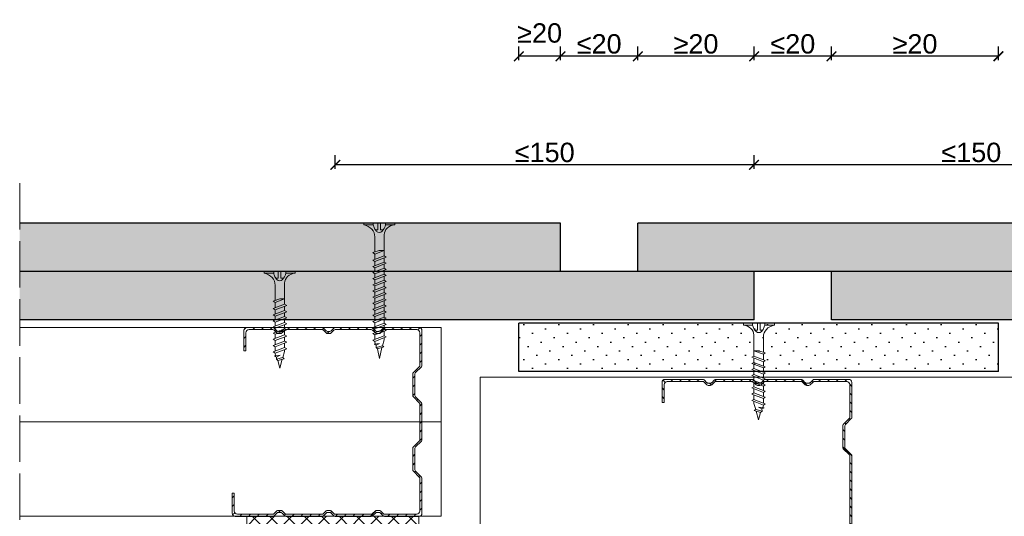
# Model space of a CAD drawing. Header units: millimetres. Extents: x 1770 to 2951, y 1557 to 1979.
# Tile 2 of 7: x 1770 to 2024, y 1800 to 1929. Entities that reach past the tile are written whole.
import ezdxf

# ---------------------------------------------------------------- set-up
doc = ezdxf.new("R2010")
doc.units = ezdxf.units.MM
doc.linetypes.add('ACAD_ISO02W100', pattern=[15, 12, -3])
for name, color, linetype, lineweight in [('_ISOVER WELNA', 7, 'BATTING', 9), ('_RIGIPS AKCESORIA', 7, 'Continuous', 18), ('_RIGIPS G-K', 7, 'Continuous', 25), ('_RIGIPS PROFIL', 7, 'Continuous', 18), ('PRZERYWANA', 7, 'ACAD_ISO02W100', 9), ('WYMIARY', 7, 'Continuous', 25)]:
    doc.layers.add(name, color=color, linetype=linetype, lineweight=lineweight)
doc.styles.get("Standard").update_dxf_attribs({"font": 'arial.ttf'})
doc.linetypes.add('BATTING', pattern='A,0.00254,-2.54,[134,ltypeshp.shx,S=2.54,R=0,X=-2.54,Y=0],-5.08,[134,ltypeshp.shx,S=2.54,R=180,X=2.54,Y=0],-2.54', length=10.16254)
doc.dimstyles.new('ISO-25', dxfattribs={"dimtxt": 5, "dimasz": 2.5, "dimexe": 2.5, "dimexo": 0.625, "dimtad": 1, "dimtxsty": 'Standard', "dimblk": 'ARCHTICK', "dimcen": 2.5, "dimadec": 0, "dimazin": 0, "dimtfac": 1, "dimtmove": 0, "dimatfit": 3, "dimfxl": 1, "dimfxlon": 1, "dimarcsym": 0})
pattern_1 = [(315, (0, 0.9), (3.367596, 1.122532), [0, -3.175])]

# ---------------------------------------------------------------- blocks, each defined once
blk = doc.blocks.new('TN 25')
at = {"layer": '_RIGIPS AKCESORIA'}
for p, q in [((0, -0.84), (0, 7.16)), ((0, 7.16), (0.46, 7.16)), ((0.46, 7.16), (0.46, 4.78)), ((0.46, 4.78), (0, 4.78)), ((0, 3.5), (1.77, 3.5)), ((0, 2.83), (1.77, 2.83)), ((1.77, 3.5), (1.77, 4.2)), ((1.77, 2.83), (1.77, 2.18)), ((3.02, 4.46), (8.47, 4.46)), ((7.12, 4.46), (7.12, 3.18)), ((8.03, 2.01), (7.12, 4.46)), ((7.12, 3.18), (7.65, 1.53)), ((8.47, 4.46), (8.79, 5)), ((9.61, 1.51), (8.47, 4.46)), ((8.79, 5), (9.93, 2.01)), ((9, 4.46), (10.1, 4.46)), ((10.1, 4.46), (10.41, 5)), ((11.23, 1.51), (10.1, 4.46)), ((10.41, 5), (11.56, 2.01)), ((10.62, 4.46), (11.67, 4.46)), ((11.67, 4.46), (11.99, 5)), ((12.81, 1.51), (11.67, 4.46)), ((11.99, 5), (13.14, 2.01)), ((12.2, 4.46), (13.21, 4.46)), ((13.21, 4.46), (13.52, 5)), ((14.34, 1.51), (13.21, 4.46)), ((13.52, 5), (14.67, 2.01)), ((13.73, 4.46), (14.8, 4.46)), ((14.8, 4.46), (15.12, 5)), ((15.94, 1.51), (14.8, 4.46)), ((15.12, 5), (16.26, 2.01)), ((15.33, 4.46), (16.42, 4.46)), ((16.42, 4.46), (16.73, 5)), ((17.55, 1.51), (16.42, 4.46)), ((16.73, 5), (17.88, 2.01)), ((16.94, 4.46), (17.99, 4.46)), ((17.99, 4.46), (18.31, 5)), ((19.13, 1.51), (17.99, 4.46)), ((18.31, 5), (19.45, 2.01)), ((18.52, 4.46), (19.68, 4.46)), ((19.68, 4.46), (20, 5)), ((20.82, 1.51), (19.68, 4.46)), ((20, 5), (21.14, 2.01)), ((20.21, 4.46), (20.7, 4.46)), ((20.7, 4.46), (22.28, 3.98)), ((21.85, 1.83), (21.67, 3.28)), ((21.67, 3.28), (22.14, 2.4)), ((22.28, 3.98), (22.56, 4.37)), ((22.7, 2.36), (22.28, 3.98)), ((22.56, 4.37), (23.03, 2.71)), ((23.03, 2.71), (22.7, 2.36)), ((22.71, 3.85), (25, 3.24)), ((25, 3.24), (23.03, 2.71)), ((0.46, 1.64), (0, 1.64)), ((0.46, -0.84), (0.46, 1.64)), ((7.49, 2.01), (3.55, 2.01)), ((7.65, 1.53), (8.03, 2.01)), ((9.41, 2.01), (8.03, 2.01)), ((9.93, 2.01), (9.61, 1.51)), ((11.04, 2.01), (9.93, 2.01)), ((11.56, 2.01), (11.23, 1.51)), ((12.61, 2.01), (11.56, 2.01)), ((13.14, 2.01), (12.81, 1.51)), ((14.15, 2.01), (13.14, 2.01)), ((14.67, 2.01), (14.34, 1.51)), ((15.74, 2.01), (14.67, 2.01)), ((16.26, 2.01), (15.94, 1.51)), ((17.36, 2.01), (16.26, 2.01)), ((17.88, 2.01), (17.55, 1.51)), ((18.93, 2.01), (17.88, 2.01)), ((19.45, 2.01), (19.13, 1.51)), ((19.45, 2.01), (20.62, 2.01)), ((21.14, 2.01), (20.82, 1.51)), ((21.14, 2.01), (21.81, 2.12)), ((22.14, 2.4), (21.85, 1.83)), ((22.7, 2.36), (22.14, 2.4)), ((0, -0.84), (0.46, -0.84))]:
    blk.add_line(p, q, dxfattribs=at)
for centre, major_axis, ratio, start_param, end_param in [((3.09, 7.67), (0.17, 3.2), 0.826134, 1.773653, 3.180586), ((-0.04, 0.9), (0, 3.93), 0.848176, -0.720942, -0.151112), ((1.66, 3.18), (0, 0.895), 0.848176, -1.552777, -0.720942), ((1.66, 3.18), (0, 0.895), 0.848176, 3.862535, 4.730408), ((3.37, -1.57), (0.28, 3.57), 0.832181, 0.035984, 1.430787), ((-2.73, 15.91), (0, 14.76), 0.848176, 3.399396, 3.475072), ((0.59, 4.62), (0, 2.81), 0.848176, 3.475072, 3.862535)]:
    blk.add_ellipse(centre, major_axis=major_axis, ratio=ratio, start_param=start_param, end_param=end_param, dxfattribs=at)
blk = doc.blocks.new('CW 75 ULTRASTIL')
h = blk.add_hatch()
h.set_pattern_fill('ANSI31', color=256, scale=0.5, style=0)
h.paths.add_polyline_path([(106.07, 103.31, -0.414214), (106.87, 104.11), (115.19, 104.11, -0.198912), (115.55, 103.96), (116.25, 103.25, 0.198912), (116.61, 103.11), (117.19, 103.11, 0.198912), (117.55, 103.25), (118.25, 103.96, -0.198912), (118.61, 104.11), (127.89, 104.11, -0.198912), (128.25, 103.96), (128.95, 103.25, 0.198912), (129.31, 103.11), (129.89, 103.11, 0.198912), (130.25, 103.25), (130.95, 103.96, -0.198912), (131.31, 104.11), (140.59, 104.11, -0.198912), (140.95, 103.96), (141.65, 103.25, 0.198912), (142.01, 103.11), (142.59, 103.11, 0.198912), (142.95, 103.25), (143.65, 103.96, -0.198912), (144.01, 104.11), (153.17, 104.11, -0.414214), (153.97, 103.31), (153.97, 98.66), (154.52, 98.66), (154.52, 103.86, 0.414214), (153.72, 104.66), (144.01, 104.66, 0.198912), (143.65, 104.51), (142.95, 103.8, -0.198912), (142.59, 103.66), (142.01, 103.66, -0.198912), (141.65, 103.8), (140.95, 104.51, 0.198912), (140.59, 104.66), (131.31, 104.66, 0.198912), (130.95, 104.51), (130.25, 103.8, -0.198912), (129.89, 103.66), (129.31, 103.66, -0.198912), (128.95, 103.8), (128.25, 104.51, 0.198912), (127.89, 104.66), (118.61, 104.66, 0.198912), (118.25, 104.51), (117.55, 103.8, -0.198912), (117.19, 103.66), (116.61, 103.66, -0.198912), (116.25, 103.8), (115.55, 104.51, 0.198912), (115.19, 104.66), (106.32, 104.66, 0.414214), (105.52, 103.86), (105.52, 94.86, 0.198912), (105.67, 94.51), (107.17, 93, -0.198912), (107.32, 92.65), (107.32, 87.06, -0.198912), (107.17, 86.71), (105.67, 85.2, 0.198912), (105.52, 84.85), (105.52, 50.66, 0.198912), (105.67, 50.31), (107.17, 48.8, -0.198912), (107.32, 48.45), (107.32, 42.86, -0.198912), (107.17, 42.51), (105.67, 41, 0.198912), (105.52, 40.65), (105.52, 31.66, 0.414214), (106.32, 30.86), (115.19, 30.86, 0.198912), (115.55, 31), (116.25, 31.71, -0.198912), (116.61, 31.86), (117.19, 31.86, -0.198912), (117.55, 31.71), (118.25, 31, 0.198912), (118.61, 30.86), (127.89, 30.86, 0.198912), (128.25, 31), (128.95, 31.71, -0.198912), (129.31, 31.86), (129.89, 31.86, -0.198912), (130.25, 31.71), (130.95, 31, 0.198912), (131.31, 30.86), (140.59, 30.86, 0.198912), (140.95, 31), (141.65, 31.71, -0.198912), (142.01, 31.86), (142.59, 31.86, -0.198912), (142.95, 31.71), (143.65, 31, 0.198912), (144.01, 30.86), (150.72, 30.86, 0.414214), (151.52, 31.66), (151.52, 36.86), (150.97, 36.86), (150.97, 32.21, -0.414214), (150.17, 31.41), (144.01, 31.41, -0.198912), (143.65, 31.55), (142.95, 32.26, 0.198912), (142.59, 32.41), (142.01, 32.41, 0.198912), (141.65, 32.26), (140.95, 31.55, -0.198912), (140.59, 31.41), (131.31, 31.41, -0.198912), (130.95, 31.55), (130.25, 32.26, 0.198912), (129.89, 32.41), (129.31, 32.41, 0.198912), (128.95, 32.26), (128.25, 31.55, -0.198912), (127.89, 31.41), (118.61, 31.41, -0.198912), (118.25, 31.55), (117.55, 32.26, 0.198912), (117.19, 32.41), (116.61, 32.41, 0.198912), (116.25, 32.26), (115.55, 31.55, -0.198912), (115.19, 31.41), (106.87, 31.41, -0.414214), (106.07, 32.21), (106.07, 40.65, -0.198912), (106.22, 41), (107.72, 42.51, 0.198912), (107.87, 42.86), (107.87, 48.45, 0.198912), (107.72, 48.8), (106.22, 50.31, -0.198912), (106.07, 50.66), (106.07, 84.85, -0.198912), (106.22, 85.2), (107.72, 86.71, 0.198912), (107.87, 87.06), (107.87, 92.65, 0.198912), (107.72, 93), (106.22, 94.51, -0.198912), (106.07, 94.86)])
at = {"layer": '_RIGIPS PROFIL'}
for p, q in [((115.19, 104.66), (106.32, 104.66)), ((115.55, 104.51), (116.25, 103.8)), ((118.25, 104.51), (117.55, 103.8)), ((127.89, 104.66), (118.61, 104.66)), ((128.25, 104.51), (128.95, 103.8)), ((130.95, 104.51), (130.25, 103.8)), ((131.31, 104.66), (140.59, 104.66)), ((140.95, 104.51), (141.65, 103.8)), ((143.65, 104.51), (142.95, 103.8)), ((153.72, 104.66), (144.01, 104.66)), ((105.52, 103.86), (105.52, 94.86)), ((106.07, 103.31), (106.07, 94.86)), ((115.19, 104.11), (106.87, 104.11)), ((115.55, 103.96), (116.25, 103.25)), ((117.19, 103.66), (116.61, 103.66)), ((117.19, 103.11), (116.61, 103.11)), ((118.25, 103.96), (117.55, 103.25)), ((127.89, 104.11), (118.61, 104.11)), ((128.25, 103.96), (128.95, 103.25)), ((129.89, 103.66), (129.31, 103.66)), ((129.89, 103.11), (129.31, 103.11)), ((130.95, 103.96), (130.25, 103.25)), ((131.31, 104.11), (140.59, 104.11)), ((140.95, 103.96), (141.65, 103.25)), ((142.59, 103.66), (142.01, 103.66)), ((142.59, 103.11), (142.01, 103.11)), ((143.65, 103.96), (142.95, 103.25)), ((153.17, 104.11), (144.01, 104.11)), ((153.97, 98.66), (153.97, 103.31)), ((154.52, 98.66), (154.52, 103.86)), ((153.97, 98.66), (154.52, 98.66)), ((107.17, 93), (105.67, 94.51)), ((107.72, 93), (106.22, 94.51)), ((107.32, 92.65), (107.32, 87.06)), ((107.87, 92.65), (107.87, 87.06)), ((107.17, 86.71), (105.67, 85.2)), ((107.72, 86.71), (106.22, 85.2)), ((105.52, 84.85), (105.52, 50.66)), ((106.07, 84.85), (106.07, 50.66)), ((107.17, 48.8), (105.67, 50.31)), ((107.72, 48.8), (106.22, 50.31)), ((107.32, 42.86), (107.32, 48.45)), ((107.87, 42.86), (107.87, 48.45)), ((107.17, 42.51), (105.67, 41)), ((107.72, 42.51), (106.22, 41)), ((105.52, 31.66), (105.52, 40.65)), ((106.07, 32.21), (106.07, 40.65)), ((150.97, 36.86), (150.97, 32.21)), ((150.97, 36.86), (151.52, 36.86)), ((151.52, 36.86), (151.52, 31.66)), ((115.19, 30.86), (106.32, 30.86)), ((115.19, 31.41), (106.87, 31.41)), ((115.55, 31.55), (116.25, 32.26)), ((115.55, 31), (116.25, 31.71)), ((117.19, 32.41), (116.61, 32.41)), ((117.19, 31.86), (116.61, 31.86)), ((118.25, 31.55), (117.55, 32.26)), ((118.25, 31), (117.55, 31.71)), ((127.89, 31.41), (118.61, 31.41)), ((127.89, 30.86), (118.61, 30.86)), ((128.25, 31.55), (128.95, 32.26)), ((128.25, 31), (128.95, 31.71)), ((129.89, 32.41), (129.31, 32.41)), ((129.89, 31.86), (129.31, 31.86)), ((130.95, 31.55), (130.25, 32.26)), ((130.95, 31), (130.25, 31.71)), ((131.31, 31.41), (140.59, 31.41)), ((131.31, 30.86), (140.59, 30.86)), ((140.95, 31.55), (141.65, 32.26)), ((140.95, 31), (141.65, 31.71)), ((142.59, 32.41), (142.01, 32.41)), ((142.59, 31.86), (142.01, 31.86)), ((143.65, 31.55), (142.95, 32.26)), ((143.65, 31), (142.95, 31.71)), ((150.17, 31.41), (144.01, 31.41)), ((150.72, 30.86), (144.01, 30.86))]:
    blk.add_line(p, q, dxfattribs=at)
for centre, radius, start, end in [((106.32, 103.86), 0.8, 90, 180), ((115.19, 104.16), 0.5, 45, 90), ((118.61, 104.16), 0.5, 90, 135), ((127.89, 104.16), 0.5, 45, 90), ((131.31, 104.16), 0.5, 90, 135), ((140.59, 104.16), 0.5, 45, 90), ((144.01, 104.16), 0.5, 90, 135), ((153.72, 103.86), 0.8, 0, 90), ((106.87, 103.31), 0.8, 90, 180), ((115.19, 103.61), 0.5, 45, 90), ((116.61, 104.16), 0.5, 225, 270), ((116.61, 103.61), 0.5, 225, 270), ((117.19, 104.16), 0.5, 270, 315), ((117.19, 103.61), 0.5, 270, 315), ((118.61, 103.61), 0.5, 90, 135), ((127.89, 103.61), 0.5, 45, 90), ((129.31, 104.16), 0.5, 225, 270), ((129.31, 103.61), 0.5, 225, 270), ((129.89, 104.16), 0.5, 270, 315), ((129.89, 103.61), 0.5, 270, 315), ((131.31, 103.61), 0.5, 90, 135), ((140.59, 103.61), 0.5, 45, 90), ((142.01, 104.16), 0.5, 225, 270), ((142.01, 103.61), 0.5, 225, 270), ((142.59, 104.16), 0.5, 270, 315), ((142.59, 103.61), 0.5, 270, 315), ((144.01, 103.61), 0.5, 90, 135), ((153.17, 103.31), 0.8, 0, 90), ((106.02, 94.86), 0.5, 180, 225), ((106.57, 94.86), 0.5, 180, 225), ((106.82, 92.65), 0.5, 0, 45), ((107.37, 92.65), 0.5, 0, 45), ((106.82, 87.06), 0.5, 315, 0), ((107.37, 87.06), 0.5, 315, 0), ((106.02, 84.85), 0.5, 135, 180), ((106.57, 84.85), 0.5, 135, 180), ((106.02, 50.66), 0.5, 180, 225), ((106.57, 50.66), 0.5, 180, 225), ((106.82, 48.45), 0.5, 0, 45), ((107.37, 48.45), 0.5, 0, 45), ((106.02, 40.65), 0.5, 135, 180), ((106.57, 40.65), 0.5, 135, 180), ((106.82, 42.86), 0.5, 315, 0), ((107.37, 42.86), 0.5, 315, 0), ((106.32, 31.66), 0.8, 180, 270), ((106.87, 32.21), 0.8, 180, 270), ((115.19, 31.91), 0.5, 270, 315), ((115.19, 31.36), 0.5, 270, 315), ((116.61, 31.91), 0.5, 90, 135), ((116.61, 31.36), 0.5, 90, 135), ((117.19, 31.91), 0.5, 45, 90), ((117.19, 31.36), 0.5, 45, 90), ((118.61, 31.91), 0.5, 225, 270), ((118.61, 31.36), 0.5, 225, 270), ((127.89, 31.91), 0.5, 270, 315), ((127.89, 31.36), 0.5, 270, 315), ((129.31, 31.91), 0.5, 90, 135), ((129.31, 31.36), 0.5, 90, 135), ((129.89, 31.91), 0.5, 45, 90), ((129.89, 31.36), 0.5, 45, 90), ((131.31, 31.91), 0.5, 225, 270), ((131.31, 31.36), 0.5, 225, 270), ((140.59, 31.91), 0.5, 270, 315), ((140.59, 31.36), 0.5, 270, 315), ((142.01, 31.91), 0.5, 90, 135), ((142.01, 31.36), 0.5, 90, 135), ((142.59, 31.91), 0.5, 45, 90), ((142.59, 31.36), 0.5, 45, 90), ((144.01, 31.91), 0.5, 225, 270), ((144.01, 31.36), 0.5, 225, 270), ((150.17, 32.21), 0.8, 270, 0), ((150.72, 31.66), 0.8, 270, 0)]:
    blk.add_arc(centre, radius, start, end, dxfattribs=at)
blk = doc.blocks.new('TN 35')
at = {"layer": '_RIGIPS AKCESORIA'}
for p, q in [((0, -0.84), (0, 7.16)), ((0, 7.16), (0.46, 7.16)), ((0.46, 7.16), (0.46, 4.78)), ((0.46, 4.78), (0, 4.78)), ((0, 3.5), (1.77, 3.5)), ((0, 2.83), (1.77, 2.83)), ((1.77, 3.5), (1.77, 4.2)), ((1.77, 2.83), (1.77, 2.18)), ((3.02, 4.46), (8.47, 4.46)), ((7.12, 4.46), (7.12, 3.18)), ((8.03, 2.01), (7.12, 4.46)), ((7.12, 3.18), (7.65, 1.53)), ((8.47, 4.46), (8.79, 5)), ((9.61, 1.51), (8.47, 4.46)), ((8.79, 5), (9.93, 2.01)), ((9, 4.46), (10.1, 4.46)), ((10.1, 4.46), (10.41, 5)), ((11.23, 1.51), (10.1, 4.46)), ((10.41, 5), (11.56, 2.01)), ((10.62, 4.46), (11.67, 4.46)), ((11.67, 4.46), (11.99, 5)), ((12.81, 1.51), (11.67, 4.46)), ((11.99, 5), (13.14, 2.01)), ((12.2, 4.46), (13.21, 4.46)), ((13.21, 4.46), (13.52, 5)), ((14.34, 1.51), (13.21, 4.46)), ((13.52, 5), (14.67, 2.01)), ((13.73, 4.46), (14.8, 4.46)), ((14.8, 4.46), (15.12, 5)), ((15.94, 1.51), (14.8, 4.46)), ((15.12, 5), (16.26, 2.01)), ((15.33, 4.46), (16.42, 4.46)), ((16.42, 4.46), (16.73, 5)), ((17.55, 1.51), (16.42, 4.46)), ((16.73, 5), (17.88, 2.01)), ((16.94, 4.46), (17.99, 4.46)), ((17.99, 4.46), (18.31, 5)), ((19.13, 1.51), (17.99, 4.46)), ((18.31, 5), (19.45, 2.01)), ((18.52, 4.46), (19.57, 4.46)), ((19.57, 4.46), (19.88, 5)), ((20.7, 1.51), (19.57, 4.46)), ((19.88, 5), (21.03, 2.01)), ((20.09, 4.46), (21.14, 4.46)), ((21.14, 4.46), (21.46, 5)), ((22.28, 1.51), (21.14, 4.46)), ((21.46, 5), (22.6, 2.01)), ((21.67, 4.46), (22.72, 4.46)), ((22.72, 4.46), (23.03, 5)), ((23.85, 1.51), (22.72, 4.46)), ((23.03, 5), (24.18, 2.01)), ((23.24, 4.46), (24.29, 4.46)), ((24.29, 4.46), (24.61, 5)), ((25.43, 1.51), (24.29, 4.46)), ((24.61, 5), (25.75, 2.01)), ((24.81, 4.46), (25.87, 4.46)), ((25.87, 4.46), (26.18, 5)), ((27, 1.51), (25.87, 4.46)), ((26.18, 5), (27.33, 2.01)), ((26.39, 4.46), (27.44, 4.46)), ((27.44, 4.46), (27.76, 5)), ((28.58, 1.51), (27.44, 4.46)), ((27.76, 5), (28.9, 2.01)), ((27.96, 4.46), (29.13, 4.46)), ((29.13, 4.46), (29.45, 5)), ((30.27, 1.51), (29.13, 4.46)), ((29.45, 5), (30.59, 2.01)), ((29.65, 4.46), (30.15, 4.46)), ((30.15, 4.46), (31.73, 3.98)), ((31.3, 1.83), (31.12, 3.28)), ((31.12, 3.28), (31.59, 2.4)), ((31.73, 3.98), (32.01, 4.37)), ((32.15, 2.36), (31.73, 3.98)), ((32.01, 4.37), (32.48, 2.71)), ((32.48, 2.71), (32.15, 2.36)), ((32.16, 3.85), (35, 3.24)), ((35, 3.24), (32.48, 2.71)), ((0.46, 1.64), (0, 1.64)), ((0.46, -0.84), (0.46, 1.64)), ((7.49, 2.01), (3.55, 2.01)), ((7.65, 1.53), (8.03, 2.01)), ((9.41, 2.01), (8.03, 2.01)), ((9.93, 2.01), (9.61, 1.51)), ((11.04, 2.01), (9.93, 2.01)), ((11.56, 2.01), (11.23, 1.51)), ((12.61, 2.01), (11.56, 2.01)), ((13.14, 2.01), (12.81, 1.51)), ((14.15, 2.01), (13.14, 2.01)), ((14.67, 2.01), (14.34, 1.51)), ((15.74, 2.01), (14.67, 2.01)), ((16.26, 2.01), (15.94, 1.51)), ((17.36, 2.01), (16.26, 2.01)), ((17.88, 2.01), (17.55, 1.51)), ((18.93, 2.01), (17.84, 2.01)), ((19.45, 2.01), (19.13, 1.51)), ((20.51, 2.01), (19.41, 2.01)), ((21.03, 2.01), (20.7, 1.51)), ((22.08, 2.01), (20.99, 2.01)), ((22.6, 2.01), (22.28, 1.51)), ((23.66, 2.01), (22.56, 2.01)), ((24.18, 2.01), (23.85, 1.51)), ((25.23, 2.01), (24.14, 2.01)), ((25.75, 2.01), (25.43, 1.51)), ((26.81, 2.01), (25.71, 2.01)), ((27.33, 2.01), (27, 1.51)), ((28.38, 2.01), (27.33, 2.01)), ((28.9, 2.01), (28.58, 1.51)), ((28.9, 2.01), (30.07, 2.01)), ((30.59, 2.01), (30.27, 1.51)), ((30.59, 2.01), (31.26, 2.12)), ((31.59, 2.4), (31.3, 1.83)), ((32.15, 2.36), (31.59, 2.4)), ((0, -0.84), (0.46, -0.84))]:
    blk.add_line(p, q, dxfattribs=at)
for centre, major_axis, ratio, start_param, end_param in [((3.09, 7.67), (0.17, 3.2), 0.826134, 1.773653, 3.180586), ((-0.04, 0.9), (0, 3.93), 0.848176, -0.720942, -0.151112), ((1.66, 3.18), (0, 0.895), 0.848176, -1.552777, -0.720942), ((1.66, 3.18), (0, 0.895), 0.848176, 3.862535, 4.730408), ((3.37, -1.57), (0.28, 3.57), 0.832181, 0.035984, 1.430787), ((-2.73, 15.91), (0, 14.76), 0.848176, 3.399396, 3.475072), ((0.59, 4.62), (0, 2.81), 0.848176, 3.475072, 3.862535)]:
    blk.add_ellipse(centre, major_axis=major_axis, ratio=ratio, start_param=start_param, end_param=end_param, dxfattribs=at)
blk = doc.blocks.new('CW 50 ULTRASTIL')
h = blk.add_hatch()
h.set_pattern_fill('ANSI31', color=256, scale=0.5, style=0)
h.paths.add_polyline_path([(28.56, 40.65, -0.198912), (28.71, 41), (30.21, 42.51, 0.198912), (30.36, 42.86), (30.36, 48.45, 0.198912), (30.21, 48.8), (28.71, 50.31, -0.198912), (28.56, 50.66), (28.56, 59.85, -0.198912), (28.71, 60.2), (30.21, 61.71, 0.198912), (30.36, 62.06), (30.36, 67.65, 0.198912), (30.21, 68), (28.71, 69.51, -0.198912), (28.56, 69.86), (28.56, 78.31, -0.414214), (29.36, 79.11), (37.68, 79.11, -0.198912), (38.04, 78.96), (38.74, 78.25, 0.198912), (39.1, 78.11), (39.68, 78.11, 0.198912), (40.04, 78.25), (40.74, 78.96, -0.198912), (41.1, 79.11), (50.38, 79.11, -0.198912), (50.74, 78.96), (51.44, 78.25, 0.198912), (51.8, 78.11), (52.38, 78.11, 0.198912), (52.74, 78.25), (53.44, 78.96, -0.198912), (53.8, 79.11), (63.08, 79.11, -0.198912), (63.44, 78.96), (64.14, 78.25, 0.198912), (64.5, 78.11), (65.08, 78.11, 0.198912), (65.44, 78.25), (66.14, 78.96, -0.198912), (66.5, 79.11), (75.66, 79.11, -0.414214), (76.46, 78.31), (76.46, 73.66), (77.01, 73.66), (77.01, 78.86, 0.414214), (76.21, 79.66), (66.5, 79.66, 0.198912), (66.14, 79.51), (65.44, 78.8, -0.198912), (65.08, 78.66), (64.5, 78.66, -0.198912), (64.14, 78.8), (63.44, 79.51, 0.198912), (63.08, 79.66), (53.8, 79.66, 0.198912), (53.44, 79.51), (52.74, 78.8, -0.198912), (52.38, 78.66), (51.8, 78.66, -0.198912), (51.44, 78.8), (50.74, 79.51, 0.198912), (50.38, 79.66), (41.1, 79.66, 0.198912), (40.74, 79.51), (40.04, 78.8, -0.198912), (39.68, 78.66), (39.1, 78.66, -0.198912), (38.74, 78.8), (38.04, 79.51, 0.198912), (37.68, 79.66), (28.81, 79.66, 0.414214), (28.01, 78.86), (28.01, 69.86, 0.198912), (28.16, 69.51), (29.66, 68, -0.198912), (29.81, 67.65), (29.81, 62.06, -0.198912), (29.66, 61.71), (28.16, 60.2, 0.198912), (28.01, 59.85), (28.01, 50.66, 0.198912), (28.16, 50.31), (29.66, 48.8, -0.198912), (29.81, 48.45), (29.81, 42.86, -0.198912), (29.66, 42.51), (28.16, 41, 0.198912), (28.01, 40.65), (28.01, 31.66, 0.414214), (28.81, 30.86), (37.68, 30.86, 0.198912), (38.04, 31), (38.74, 31.71, -0.198912), (39.1, 31.86), (39.68, 31.86, -0.198912), (40.04, 31.71), (40.74, 31, 0.198912), (41.1, 30.86), (50.38, 30.86, 0.198912), (50.74, 31), (51.44, 31.71, -0.198912), (51.8, 31.86), (52.38, 31.86, -0.198912), (52.74, 31.71), (53.44, 31, 0.198912), (53.8, 30.86), (63.08, 30.86, 0.198912), (63.44, 31), (64.14, 31.71, -0.198912), (64.5, 31.86), (65.08, 31.86, -0.198912), (65.44, 31.71), (66.14, 31, 0.198912), (66.5, 30.86), (73.21, 30.86, 0.414214), (74.01, 31.66), (74.01, 36.86), (73.46, 36.86), (73.46, 32.21, -0.414214), (72.66, 31.41), (66.5, 31.41, -0.198912), (66.14, 31.55), (65.44, 32.26, 0.198912), (65.08, 32.41), (64.5, 32.41, 0.198912), (64.14, 32.26), (63.44, 31.55, -0.198912), (63.08, 31.41), (53.8, 31.41, -0.198912), (53.44, 31.55), (52.74, 32.26, 0.198912), (52.38, 32.41), (51.8, 32.41, 0.198912), (51.44, 32.26), (50.74, 31.55, -0.198912), (50.38, 31.41), (41.1, 31.41, -0.198912), (40.74, 31.55), (40.04, 32.26, 0.198912), (39.68, 32.41), (39.1, 32.41, 0.198912), (38.74, 32.26), (38.04, 31.55, -0.198912), (37.68, 31.41), (29.36, 31.41, -0.414214), (28.56, 32.21)])
at = {"layer": '_RIGIPS PROFIL'}
for p, q in [((28.01, 78.86), (28.01, 69.86)), ((37.68, 79.66), (28.81, 79.66)), ((37.68, 79.11), (29.36, 79.11)), ((38.04, 79.51), (38.74, 78.8)), ((38.04, 78.96), (38.74, 78.25)), ((40.74, 79.51), (40.04, 78.8)), ((40.74, 78.96), (40.04, 78.25)), ((50.38, 79.66), (41.1, 79.66)), ((50.38, 79.11), (41.1, 79.11)), ((50.74, 79.51), (51.44, 78.8)), ((50.74, 78.96), (51.44, 78.25)), ((53.44, 79.51), (52.74, 78.8)), ((53.44, 78.96), (52.74, 78.25)), ((53.8, 79.66), (63.08, 79.66)), ((53.8, 79.11), (63.08, 79.11)), ((63.44, 79.51), (64.14, 78.8)), ((63.44, 78.96), (64.14, 78.25)), ((66.14, 79.51), (65.44, 78.8)), ((66.14, 78.96), (65.44, 78.25)), ((76.21, 79.66), (66.5, 79.66)), ((75.66, 79.11), (66.5, 79.11)), ((77.01, 73.66), (77.01, 78.86)), ((28.56, 78.31), (28.56, 69.86)), ((39.68, 78.66), (39.1, 78.66)), ((39.68, 78.11), (39.1, 78.11)), ((52.38, 78.66), (51.8, 78.66)), ((52.38, 78.11), (51.8, 78.11)), ((65.08, 78.66), (64.5, 78.66)), ((65.08, 78.11), (64.5, 78.11)), ((76.46, 73.66), (76.46, 78.31)), ((76.46, 73.66), (77.01, 73.66)), ((29.66, 68), (28.16, 69.51)), ((30.21, 68), (28.71, 69.51)), ((29.81, 67.65), (29.81, 62.06)), ((30.36, 67.65), (30.36, 62.06)), ((29.66, 61.71), (28.16, 60.2)), ((30.21, 61.71), (28.71, 60.2)), ((28.01, 59.85), (28.01, 50.66)), ((28.56, 59.85), (28.56, 50.66)), ((29.66, 48.8), (28.16, 50.31)), ((30.21, 48.8), (28.71, 50.31)), ((29.81, 42.86), (29.81, 48.45)), ((30.36, 42.86), (30.36, 48.45)), ((29.66, 42.51), (28.16, 41)), ((30.21, 42.51), (28.71, 41)), ((28.01, 31.66), (28.01, 40.65)), ((28.56, 32.21), (28.56, 40.65)), ((73.46, 36.86), (73.46, 32.21)), ((73.46, 36.86), (74.01, 36.86)), ((74.01, 36.86), (74.01, 31.66)), ((37.68, 30.86), (28.81, 30.86)), ((37.68, 31.41), (29.36, 31.41)), ((38.04, 31.55), (38.74, 32.26)), ((38.04, 31), (38.74, 31.71)), ((39.68, 32.41), (39.1, 32.41)), ((39.68, 31.86), (39.1, 31.86)), ((40.74, 31.55), (40.04, 32.26)), ((40.74, 31), (40.04, 31.71)), ((50.38, 31.41), (41.1, 31.41)), ((50.38, 30.86), (41.1, 30.86)), ((50.74, 31.55), (51.44, 32.26)), ((50.74, 31), (51.44, 31.71)), ((52.38, 32.41), (51.8, 32.41)), ((52.38, 31.86), (51.8, 31.86)), ((53.44, 31.55), (52.74, 32.26)), ((53.44, 31), (52.74, 31.71)), ((53.8, 31.41), (63.08, 31.41)), ((53.8, 30.86), (63.08, 30.86)), ((63.44, 31.55), (64.14, 32.26)), ((63.44, 31), (64.14, 31.71)), ((65.08, 32.41), (64.5, 32.41)), ((65.08, 31.86), (64.5, 31.86)), ((66.14, 31.55), (65.44, 32.26)), ((66.14, 31), (65.44, 31.71)), ((72.66, 31.41), (66.5, 31.41)), ((73.21, 30.86), (66.5, 30.86))]:
    blk.add_line(p, q, dxfattribs=at)
for centre, radius, start, end in [((28.81, 78.86), 0.8, 90, 180), ((29.36, 78.31), 0.8, 90, 180), ((37.68, 79.16), 0.5, 45, 90), ((37.68, 78.61), 0.5, 45, 90), ((39.1, 79.16), 0.5, 225, 270), ((39.68, 79.16), 0.5, 270, 315), ((41.1, 79.16), 0.5, 90, 135), ((41.1, 78.61), 0.5, 90, 135), ((50.38, 79.16), 0.5, 45, 90), ((50.38, 78.61), 0.5, 45, 90), ((51.8, 79.16), 0.5, 225, 270), ((52.38, 79.16), 0.5, 270, 315), ((53.8, 79.16), 0.5, 90, 135), ((53.8, 78.61), 0.5, 90, 135), ((63.08, 79.16), 0.5, 45, 90), ((63.08, 78.61), 0.5, 45, 90), ((64.5, 79.16), 0.5, 225, 270), ((65.08, 79.16), 0.5, 270, 315), ((66.5, 79.16), 0.5, 90, 135), ((66.5, 78.61), 0.5, 90, 135), ((75.66, 78.31), 0.8, 0, 90), ((76.21, 78.86), 0.8, 0, 90), ((39.1, 78.61), 0.5, 225, 270), ((39.68, 78.61), 0.5, 270, 315), ((51.8, 78.61), 0.5, 225, 270), ((52.38, 78.61), 0.5, 270, 315), ((64.5, 78.61), 0.5, 225, 270), ((65.08, 78.61), 0.5, 270, 315), ((28.51, 69.86), 0.5, 180, 225), ((29.06, 69.86), 0.5, 180, 225), ((29.31, 67.65), 0.5, 0, 45), ((29.86, 67.65), 0.5, 0, 45), ((29.31, 62.06), 0.5, 315, 0), ((29.86, 62.06), 0.5, 315, 0), ((28.51, 59.85), 0.5, 135, 180), ((29.06, 59.85), 0.5, 135, 180), ((28.51, 50.66), 0.5, 180, 225), ((29.06, 50.66), 0.5, 180, 225), ((29.31, 48.45), 0.5, 0, 45), ((29.86, 48.45), 0.5, 0, 45), ((28.51, 40.65), 0.5, 135, 180), ((29.06, 40.65), 0.5, 135, 180), ((29.31, 42.86), 0.5, 315, 0), ((29.86, 42.86), 0.5, 315, 0), ((28.81, 31.66), 0.8, 180, 270), ((29.36, 32.21), 0.8, 180, 270), ((37.68, 31.91), 0.5, 270, 315), ((37.68, 31.36), 0.5, 270, 315), ((39.1, 31.91), 0.5, 90, 135), ((39.1, 31.36), 0.5, 90, 135), ((39.68, 31.91), 0.5, 45, 90), ((39.68, 31.36), 0.5, 45, 90), ((41.1, 31.91), 0.5, 225, 270), ((41.1, 31.36), 0.5, 225, 270), ((50.38, 31.91), 0.5, 270, 315), ((50.38, 31.36), 0.5, 270, 315), ((51.8, 31.91), 0.5, 90, 135), ((51.8, 31.36), 0.5, 90, 135), ((52.38, 31.91), 0.5, 45, 90), ((52.38, 31.36), 0.5, 45, 90), ((53.8, 31.91), 0.5, 225, 270), ((53.8, 31.36), 0.5, 225, 270), ((63.08, 31.91), 0.5, 270, 315), ((63.08, 31.36), 0.5, 270, 315), ((64.5, 31.91), 0.5, 90, 135), ((64.5, 31.36), 0.5, 90, 135), ((65.08, 31.91), 0.5, 45, 90), ((65.08, 31.36), 0.5, 45, 90), ((66.5, 31.91), 0.5, 225, 270), ((66.5, 31.36), 0.5, 225, 270), ((72.66, 32.21), 0.8, 270, 0), ((73.21, 31.66), 0.8, 270, 0)]:
    blk.add_arc(centre, radius, start, end, dxfattribs=at)
blk = doc.blocks.new('_ArchTick')
at = {"color": 0, "linetype": 'ByBlock', "const_width": 0.15}
blk.add_lwpolyline([(-0.5, -0.5), (0.5, 0.5)], dxfattribs=at)
blk = doc.blocks.new('*D10')
at = {"layer": 'Defpoints', "color": 0, "transparency": 16777216}
for p in [(1959.88, 1919.07), (1959.88, 1863.47), (1979.88, 1863.47)]:
    blk.add_point(p, dxfattribs=at)
at = {"layer": 'WYMIARY', "color": 0, "lineweight": -2, "transparency": 16777216}
for p, q in [((1959.88, 1918.07), (1959.88, 1921.57)), ((1979.88, 1918.07), (1979.88, 1921.57)), ((1979.88, 1919.07), (1959.88, 1919.07))]:
    blk.add_line(p, q, dxfattribs=at)
at = {"layer": 'WYMIARY', "color": 0, "lineweight": -2, "transparency": 16777216, "xscale": 2.5, "yscale": 2.5, "zscale": 2.5, "rotation": 180}
blk.add_blockref('_ArchTick', (1959.88, 1919.07), dxfattribs=at)
at = {"layer": 'WYMIARY', "color": 0, "lineweight": -2, "transparency": 16777216, "xscale": 2.5, "yscale": 2.5, "zscale": 2.5}
blk.add_blockref('_ArchTick', (1979.88, 1919.07), dxfattribs=at)
at = {"layer": 'WYMIARY', "color": 0, "transparency": 16777216, "insert": (1969.88, 1922.24), "char_height": 5, "attachment_point": 5}
blk.add_mtext('≤20', dxfattribs=at)
blk = doc.blocks.new('*D11')
at = {"layer": 'Defpoints', "color": 0, "transparency": 16777216}
for p in [(1979.88, 1919.07), (1979.88, 1863.47), (2022.95, 1850.07)]:
    blk.add_point(p, dxfattribs=at)
at = {"layer": 'WYMIARY', "color": 0, "lineweight": -2, "transparency": 16777216}
for p, q in [((1979.88, 1918.07), (1979.88, 1921.57)), ((2022.95, 1918.07), (2022.95, 1921.57)), ((2022.95, 1919.07), (1979.88, 1919.07))]:
    blk.add_line(p, q, dxfattribs=at)
at = {"layer": 'WYMIARY', "color": 0, "lineweight": -2, "transparency": 16777216, "xscale": 2.5, "yscale": 2.5, "zscale": 2.5, "rotation": 180}
blk.add_blockref('_ArchTick', (1979.88, 1919.07), dxfattribs=at)
at = {"layer": 'WYMIARY', "color": 0, "lineweight": -2, "transparency": 16777216, "xscale": 2.5, "yscale": 2.5, "zscale": 2.5}
blk.add_blockref('_ArchTick', (2022.95, 1919.07), dxfattribs=at)
at = {"layer": 'WYMIARY', "color": 0, "transparency": 16777216, "insert": (2001.42, 1922.24), "char_height": 5, "attachment_point": 5}
blk.add_mtext('≥20', dxfattribs=at)
blk = doc.blocks.new('*D12')
at = {"layer": 'Defpoints', "color": 0, "transparency": 16777216}
for p in [(1929.88, 1919.07), (1929.88, 1863.47), (1959.88, 1863.47)]:
    blk.add_point(p, dxfattribs=at)
at = {"layer": 'WYMIARY', "color": 0, "lineweight": -2, "transparency": 16777216}
for p, q in [((1929.88, 1918.07), (1929.88, 1921.57)), ((1959.88, 1918.07), (1959.88, 1921.57)), ((1959.88, 1919.07), (1929.88, 1919.07))]:
    blk.add_line(p, q, dxfattribs=at)
at = {"layer": 'WYMIARY', "color": 0, "lineweight": -2, "transparency": 16777216, "xscale": 2.5, "yscale": 2.5, "zscale": 2.5, "rotation": 180}
blk.add_blockref('_ArchTick', (1929.88, 1919.07), dxfattribs=at)
at = {"layer": 'WYMIARY', "color": 0, "lineweight": -2, "transparency": 16777216, "xscale": 2.5, "yscale": 2.5, "zscale": 2.5}
blk.add_blockref('_ArchTick', (1959.88, 1919.07), dxfattribs=at)
at = {"layer": 'WYMIARY', "color": 0, "transparency": 16777216, "insert": (1944.88, 1922.24), "char_height": 5, "attachment_point": 5}
blk.add_mtext('≥20', dxfattribs=at)
blk = doc.blocks.new('*D13')
at = {"layer": 'Defpoints', "color": 0, "transparency": 16777216}
for p in [(1851.76, 1891.02), (1959.88, 1850.97), (1851.76, 1848.42)]:
    blk.add_point(p, dxfattribs=at)
at = {"layer": 'WYMIARY', "color": 0, "lineweight": -2, "transparency": 16777216}
for p, q in [((1851.76, 1890.02), (1851.76, 1893.52)), ((1959.88, 1890.02), (1959.88, 1893.52)), ((1959.88, 1891.02), (1851.76, 1891.02))]:
    blk.add_line(p, q, dxfattribs=at)
at = {"layer": 'WYMIARY', "color": 0, "lineweight": -2, "transparency": 16777216, "xscale": 2.5, "yscale": 2.5, "zscale": 2.5, "rotation": 180}
blk.add_blockref('_ArchTick', (1851.76, 1891.02), dxfattribs=at)
at = {"layer": 'WYMIARY', "color": 0, "lineweight": -2, "transparency": 16777216, "xscale": 2.5, "yscale": 2.5, "zscale": 2.5}
blk.add_blockref('_ArchTick', (1959.88, 1891.02), dxfattribs=at)
at = {"layer": 'WYMIARY', "color": 0, "transparency": 16777216, "insert": (1905.82, 1894.2), "char_height": 5, "attachment_point": 5}
blk.add_mtext('≤150', dxfattribs=at)
blk = doc.blocks.new('*D14')
at = {"layer": 'Defpoints', "color": 0, "transparency": 16777216}
for p in [(1959.88, 1891.02), (1959.88, 1848.42), (2072.03, 1847.42)]:
    blk.add_point(p, dxfattribs=at)
at = {"layer": 'WYMIARY', "color": 0, "lineweight": -2, "transparency": 16777216}
for p, q in [((1959.88, 1890.02), (1959.88, 1893.52)), ((2072.03, 1890.02), (2072.03, 1893.52)), ((2072.03, 1891.02), (1959.88, 1891.02))]:
    blk.add_line(p, q, dxfattribs=at)
at = {"layer": 'WYMIARY', "color": 0, "lineweight": -2, "transparency": 16777216, "xscale": 2.5, "yscale": 2.5, "zscale": 2.5, "rotation": 180}
blk.add_blockref('_ArchTick', (1959.88, 1891.02), dxfattribs=at)
at = {"layer": 'WYMIARY', "color": 0, "lineweight": -2, "transparency": 16777216, "xscale": 2.5, "yscale": 2.5, "zscale": 2.5}
blk.add_blockref('_ArchTick', (2072.03, 1891.02), dxfattribs=at)
at = {"layer": 'WYMIARY', "color": 0, "transparency": 16777216, "insert": (2015.96, 1894.2), "char_height": 5, "attachment_point": 5}
blk.add_mtext('≤150', dxfattribs=at)
blk = doc.blocks.new('*D15')
at = {"layer": 'Defpoints', "color": 0, "transparency": 16777216}
for p in [(1909.88, 1919.07), (1909.88, 1863.47), (1929.88, 1863.47)]:
    blk.add_point(p, dxfattribs=at)
at = {"layer": 'WYMIARY', "color": 0, "lineweight": -2, "transparency": 16777216}
for p, q in [((1909.88, 1918.07), (1909.88, 1921.57)), ((1929.88, 1918.07), (1929.88, 1921.57)), ((1929.88, 1919.07), (1909.88, 1919.07))]:
    blk.add_line(p, q, dxfattribs=at)
at = {"layer": 'WYMIARY', "color": 0, "lineweight": -2, "transparency": 16777216, "xscale": 2.5, "yscale": 2.5, "zscale": 2.5, "rotation": 180}
blk.add_blockref('_ArchTick', (1909.88, 1919.07), dxfattribs=at)
at = {"layer": 'WYMIARY', "color": 0, "lineweight": -2, "transparency": 16777216, "xscale": 2.5, "yscale": 2.5, "zscale": 2.5}
blk.add_blockref('_ArchTick', (1929.88, 1919.07), dxfattribs=at)
at = {"layer": 'WYMIARY', "color": 0, "transparency": 16777216, "insert": (1919.88, 1922.24), "char_height": 5, "attachment_point": 5}
blk.add_mtext('≤20', dxfattribs=at)
blk = doc.blocks.new('*D16')
at = {"layer": 'Defpoints', "color": 0, "transparency": 16777216}
for p in [(1899.13, 1919.07), (1909.88, 1863.47), (1899.13, 1850.07)]:
    blk.add_point(p, dxfattribs=at)
at = {"layer": 'WYMIARY', "color": 0, "lineweight": -2, "transparency": 16777216}
for p, q in [((1899.13, 1918.07), (1899.13, 1921.57)), ((1909.88, 1918.07), (1909.88, 1921.57)), ((1909.88, 1919.07), (1899.13, 1919.07))]:
    blk.add_line(p, q, dxfattribs=at)
at = {"layer": 'WYMIARY', "color": 0, "lineweight": -2, "transparency": 16777216, "xscale": 2.5, "yscale": 2.5, "zscale": 2.5, "rotation": 180}
blk.add_blockref('_ArchTick', (1899.13, 1919.07), dxfattribs=at)
at = {"layer": 'WYMIARY', "color": 0, "lineweight": -2, "transparency": 16777216, "xscale": 2.5, "yscale": 2.5, "zscale": 2.5}
blk.add_blockref('_ArchTick', (1909.88, 1919.07), dxfattribs=at)
at = {"layer": 'WYMIARY', "color": 0, "transparency": 16777216, "insert": (1904.51, 1925.06), "char_height": 5, "attachment_point": 5}
blk.add_mtext('≥20', dxfattribs=at)

msp = doc.modelspace()

# ---------------------------------------------------------------- hatches: boundary and pattern name
at = {"layer": '_RIGIPS G-K'}
h = msp.add_hatch(dxfattribs=at)
h.set_pattern_fill('DOTS', color=256, scale=2, angle=-45, style=0)
h.set_pattern_definition(pattern_1)
h.paths.add_polyline_path([(1909.883, 1875.966), (1770.275, 1875.966), (1770.275, 1863.466), (1909.883, 1863.466)])
h.paths.add_polyline_path([(2151.803, 1875.966), (1929.883, 1875.966), (1929.883, 1863.466), (2151.803, 1863.466)])
h = msp.add_hatch(dxfattribs=at)
h.set_pattern_fill('DOTS', color=256, scale=2, angle=-45, style=0)
h.set_pattern_definition(pattern_1)
h.paths.add_polyline_path([(1959.883, 1863.466), (1770.275, 1863.466), (1770.275, 1850.966), (1959.883, 1850.966)])
h.paths.add_polyline_path([(2151.803, 1863.466), (1979.883, 1863.466), (1979.883, 1850.966), (2151.803, 1850.966)])
h = msp.add_hatch(dxfattribs=at)
h.set_pattern_fill('DOTS', color=256, scale=2, angle=-45, style=0)
h.set_pattern_definition(pattern_1)
h.paths.add_polyline_path([(2022.95, 1850.066), (1899.128, 1850.066), (1899.128, 1837.566), (2022.95, 1837.566)])
h = msp.add_hatch(dxfattribs=at)
h.set_pattern_fill('ANSI37', color=256, angle=90, style=0)
h.set_pattern_definition([(135, (3353.054, 317.7866), (-2.245064, -2.245064), []), (225, (3353.054, 317.7866), (2.245064, -2.245064), [])])
h.paths.add_polyline_path([(1828.928, 1800.166), (1828.928, 1797.166), (1837.801, 1797.166), (1873.328, 1797.166), (1873.328, 1800.166), (1866.615, 1800.166)])

# ---------------------------------------------------------------- linework, layer by layer
at = {"layer": '_ISOVER WELNA', "ltscale": 2.4}
msp.add_line((1879.128, 1824.566), (1770.275, 1824.566), dxfattribs=at)
at = {"layer": '_RIGIPS AKCESORIA'}
for p, q in [((1828.928, 1797.166), (1828.928, 1800.166)), ((1873.328, 1797.166), (1873.328, 1800.166))]:
    msp.add_line(p, q, dxfattribs=at)
at = {"layer": '_RIGIPS G-K'}
for p, q in [((1909.883, 1875.966), (1770.275, 1875.966)), ((1909.883, 1863.466), (1909.883, 1875.966)), ((2151.803, 1875.966), (1929.883, 1875.966)), ((1929.883, 1863.466), (1929.883, 1875.966)), ((2151.803, 1863.466), (1770.275, 1863.466)), ((1959.883, 1850.966), (1959.883, 1863.466)), ((1979.883, 1850.966), (1979.883, 1863.466)), ((1959.883, 1850.966), (1770.275, 1850.966)), ((2151.803, 1850.966), (1979.883, 1850.966)), ((2022.95, 1850.066), (1899.128, 1850.066)), ((1899.128, 1837.566), (1899.128, 1850.066)), ((2022.95, 1837.566), (2022.95, 1850.066)), ((2022.95, 1837.566), (1899.128, 1837.566))]:
    msp.add_line(p, q, dxfattribs=at)
at = {"layer": '_RIGIPS PROFIL'}
for p, q in [((1770.275, 1848.966), (1879.128, 1848.966)), ((1879.128, 1800.166), (1879.128, 1848.966)), ((1889.128, 1836.166), (2032.95, 1836.166)), ((1889.128, 1761.766), (1889.128, 1836.166)), ((1770.275, 1800.166), (1879.128, 1800.166))]:
    msp.add_line(p, q, dxfattribs=at)
at = {"layer": 'PRZERYWANA'}
msp.add_line((1770.275, 1886.266), (1770.275, 1712.266), dxfattribs=at)

# ---------------------------------------------------------------- block references
at = {"layer": '_RIGIPS AKCESORIA', "rotation": 270}
for name, p in [('TN 35', (1859.928, 1875.966)), ('TN 25', (1834.217, 1863.466))]:
    msp.add_blockref(name, p, dxfattribs=at)
at = {"layer": '_RIGIPS AKCESORIA', "xscale": -1, "rotation": 90}
msp.add_blockref('TN 25', (1964.282, 1850.066), dxfattribs=at)
at = {"layer": '_RIGIPS PROFIL', "rotation": 180}
msp.add_blockref('CW 50 ULTRASTIL', (1902.138, 1879.823), dxfattribs=at)
at = {"layer": '_RIGIPS PROFIL', "xscale": -1}
msp.add_blockref('CW 75 ULTRASTIL', (2090.639, 1730.909), dxfattribs=at)

# ---------------------------------------------------------------- dimensions: what is measured, and where the dimension line sits
at = {"layer": 'WYMIARY'}
for base, p1, p2, picture, middle in [((1899.128, 1919.065), (1909.883, 1863.466), (1899.128, 1850.066), '*D16', (1904.505, 1925.056)), ((1929.883, 1919.065), (1959.883, 1863.466), (1929.883, 1863.466), '*D12', (1944.883, 1922.243)), ((1979.883, 1919.065), (2022.95, 1850.066), (1979.883, 1863.466), '*D11', (2001.416, 1922.243))]:
    dim = msp.add_linear_dim(base=base, p1=p1, p2=p2, text='≥20', dimstyle='ISO-25', override={"dimtad": 3, "dimtmove": 2}, dxfattribs=at)
    dim.commit()
    dim.dimension.update_dxf_attribs({"geometry": picture, "text_midpoint": middle})
for base, p1, p2, text, picture, middle in [((1909.883, 1919.065), (1929.883, 1863.466), (1909.883, 1863.466), '≤20', '*D15', (1919.883, 1922.243)), ((1959.883, 1919.065), (1979.883, 1863.466), (1959.883, 1863.466), '≤20', '*D10', (1969.883, 1922.243)), ((1851.755, 1891.021), (1959.883, 1850.966), (1851.755, 1848.416), '≤150', '*D13', (1905.819, 1894.199)), ((1959.883, 1891.021), (2072.03, 1847.416), (1959.883, 1848.416), '≤150', '*D14', (2015.956, 1894.199))]:
    dim = msp.add_linear_dim(base=base, p1=p1, p2=p2, text=text, dimstyle='ISO-25', dxfattribs=at)
    dim.commit()
    dim.dimension.update_dxf_attribs({"geometry": picture, "text_midpoint": middle})

doc.saveas('drawing.dxf')
